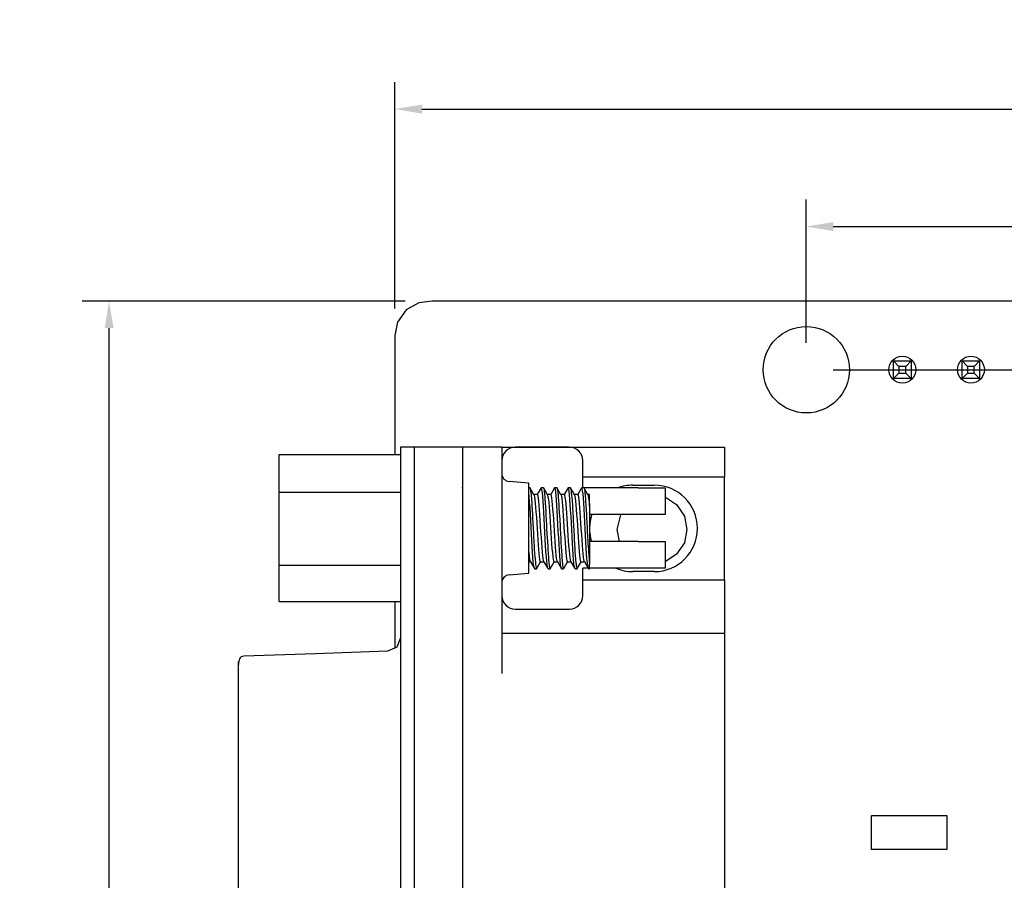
# Model space of a CAD drawing. Header units: millimetres. Extents: x 274 to 694, y 677 to 971.
# Tile 6 of 22: x 349 to 385, y 856 to 888. Entities that reach past the tile are written whole.
import ezdxf

# ---------------------------------------------------------------- set-up
doc = ezdxf.new("R2010")
doc.units = ezdxf.units.MM
doc.layers.get('0').update_dxf_attribs({"linetype": 'CONTINUOUS'})
doc.layers.get('Defpoints').update_dxf_attribs({"linetype": 'CONTINUOUS'})
doc.dimstyles.get("Standard").update_dxf_attribs({"dimtxt": 2, "dimasz": 1, "dimexe": 1, "dimexo": 1, "dimgap": 1, "dimtad": 1, "dimdec": 1, "dimzin": 0, "dimdsep": 46, "dimtxsty": 'Standard', "dimcen": 1, "dimclrd": 1, "dimclre": 3, "dimclrt": 3, "dimadec": 0, "dimazin": 0, "dimtfac": 1, "dimtdec": 1, "dimtofl": 0, "dimtmove": 0, "dimatfit": 3, "dimfxl": 1, "dimtolj": 1, "dimtzin": 0, "dimarcsym": 0})

# ---------------------------------------------------------------- blocks, each defined once
blk = doc.blocks.new('*D0')
at = {"color": 3, "lineweight": -2}
for p, q in [((362.667, 876.831), (362.667, 885.217)), ((428.698, 875.454), (428.698, 885.217))]:
    blk.add_line(p, q, dxfattribs=at)
at = {"color": 1, "lineweight": -2}
blk.add_line((363.667, 884.217), (427.698, 884.217), dxfattribs=at)
at = {"color": 1}
for points in [[(363.667, 884.383), (363.667, 884.05), (362.667, 884.217)], [(427.698, 884.383), (427.698, 884.05), (428.698, 884.217)]]:
    blk.add_solid(points, dxfattribs=at)
at = {"layer": 'Defpoints', "color": 0}
for p in [(428.698, 884.217), (362.667, 875.831), (428.698, 874.454)]:
    blk.add_point(p, dxfattribs=at)
at = {"color": 3, "insert": (395.682, 886.217), "char_height": 2, "attachment_point": 5}
blk.add_mtext('\\A1;66.0', dxfattribs=at)
blk = doc.blocks.new('*D1')
at = {"color": 3, "lineweight": -2}
for p, q in [((363.049, 877.101), (351.081, 877.101)), ((363.417, 823.761), (351.081, 823.761))]:
    blk.add_line(p, q, dxfattribs=at)
at = {"color": 1, "lineweight": -2}
blk.add_line((352.081, 824.761), (352.081, 876.101), dxfattribs=at)
at = {"color": 1}
for points in [[(351.915, 876.101), (352.248, 876.101), (352.081, 877.101)], [(351.915, 824.761), (352.248, 824.761), (352.081, 823.761)]]:
    blk.add_solid(points, dxfattribs=at)
at = {"layer": 'Defpoints', "color": 0}
for p in [(352.081, 877.101), (364.049, 877.101), (364.417, 823.761)]:
    blk.add_point(p, dxfattribs=at)
at = {"color": 3, "insert": (350.081, 850.431), "char_height": 2, "attachment_point": 5, "rotation": 90}
blk.add_mtext('\\A1;53.3', dxfattribs=at)
blk = doc.blocks.new('*D3')
at = {"color": 3, "lineweight": -2}
for p, q in [((377.907, 875.561), (377.907, 880.866)), ((428.707, 860.321), (428.707, 880.866))]:
    blk.add_line(p, q, dxfattribs=at)
at = {"color": 1, "lineweight": -2}
blk.add_line((378.907, 879.866), (427.707, 879.866), dxfattribs=at)
at = {"color": 1}
for points in [[(378.907, 880.032), (378.907, 879.699), (377.907, 879.866)], [(427.707, 880.032), (427.707, 879.699), (428.707, 879.866)]]:
    blk.add_solid(points, dxfattribs=at)
at = {"layer": 'Defpoints', "color": 0}
for p in [(428.707, 879.866), (377.907, 874.561), (428.707, 859.321)]:
    blk.add_point(p, dxfattribs=at)
at = {"color": 3, "insert": (403.307, 881.866), "char_height": 2, "attachment_point": 5}
blk.add_mtext('\\A1;50.8', dxfattribs=at)
blk = doc.blocks.new('*D5')
at = {"color": 3, "lineweight": -2}
for p, q in [((378.907, 874.561), (444.353, 874.561)), ((429.707, 831.381), (444.353, 831.381))]:
    blk.add_line(p, q, dxfattribs=at)
at = {"color": 1, "lineweight": -2}
blk.add_line((443.353, 832.381), (443.353, 873.561), dxfattribs=at)
at = {"color": 1}
for points in [[(443.186, 873.561), (443.519, 873.561), (443.353, 874.561)], [(443.186, 832.381), (443.519, 832.381), (443.353, 831.381)]]:
    blk.add_solid(points, dxfattribs=at)
at = {"layer": 'Defpoints', "color": 0}
for p in [(377.907, 874.561), (443.353, 874.561), (428.707, 831.381)]:
    blk.add_point(p, dxfattribs=at)
at = {"color": 3, "insert": (441.353, 852.971), "char_height": 2, "attachment_point": 5, "rotation": 90}
blk.add_mtext('\\A1;43.2', dxfattribs=at)

msp = doc.modelspace()

# ---------------------------------------------------------------- linework, layer by layer
at = {"linetype": 'Continuous'}
for p, q in [((363.558, 877.043), (363.086, 876.774)), ((364.049, 877.101), (363.558, 877.043)), ((365.958, 877.101), (364.049, 877.101)), ((369.775, 877.101), (365.958, 877.101)), ((377.409, 877.101), (369.775, 877.101)), ((392.677, 877.101), (377.409, 877.101)), ((363.086, 876.774), (362.768, 876.327)), ((362.768, 876.327), (362.667, 875.831)), ((362.667, 875.831), (362.667, 871.423)), ((381.138, 874.886), (381.788, 874.886)), ((381.138, 874.236), (381.138, 874.886)), ((381.338, 874.686), (381.138, 874.886)), ((381.588, 874.686), (381.338, 874.686)), ((381.338, 874.686), (381.338, 874.436)), ((381.588, 874.686), (381.788, 874.886)), ((381.588, 874.436), (381.588, 874.686)), ((381.788, 874.886), (381.788, 874.236)), ((383.678, 874.886), (384.328, 874.886)), ((383.678, 874.236), (383.678, 874.886)), ((383.678, 874.886), (383.878, 874.686)), ((384.128, 874.686), (383.878, 874.686)), ((383.878, 874.686), (383.878, 874.436)), ((384.128, 874.686), (384.328, 874.886)), ((384.128, 874.436), (384.128, 874.686)), ((384.328, 874.886), (384.328, 874.236)), ((381.138, 874.236), (381.338, 874.436)), ((381.788, 874.236), (381.138, 874.236)), ((381.338, 874.436), (381.588, 874.436)), ((381.788, 874.236), (381.588, 874.436)), ((383.678, 874.236), (383.878, 874.436)), ((384.328, 874.236), (383.678, 874.236)), ((383.878, 874.436), (384.128, 874.436)), ((384.128, 874.436), (384.328, 874.236)), ((362.877, 871.693), (362.877, 871.541)), ((363.377, 871.693), (362.877, 871.693)), ((363.377, 871.693), (363.377, 871.541)), ((363.377, 871.693), (363.377, 871.541)), ((365.177, 871.693), (363.377, 871.693)), ((365.177, 871.693), (365.177, 871.541)), ((366.627, 871.693), (365.177, 871.693)), ((366.627, 871.693), (366.627, 863.303)), ((366.627, 871.693), (374.877, 871.693)), ((369.127, 871.69), (367.127, 871.69)), ((374.877, 871.693), (374.877, 870.582)), ((358.377, 871.423), (362.877, 871.423)), ((358.377, 870.809), (358.377, 871.423)), ((362.877, 871.541), (362.877, 871.108)), ((363.377, 871.541), (363.377, 871.108)), ((363.377, 871.541), (363.377, 871.108)), ((365.177, 871.541), (365.177, 871.108)), ((362.877, 871.108), (362.877, 870.459)), ((363.377, 871.108), (363.377, 870.459)), ((363.377, 871.108), (363.377, 870.459)), ((365.177, 871.108), (365.177, 870.459)), ((369.627, 870.19), (369.627, 871.19)), ((358.377, 870.027), (358.377, 870.809)), ((374.877, 870.582), (369.627, 870.582)), ((374.877, 866.782), (374.877, 870.582)), ((362.877, 870.459), (362.877, 869.693)), ((363.377, 870.459), (363.377, 869.693)), ((363.377, 870.459), (363.377, 869.693)), ((365.177, 870.459), (365.177, 869.693)), ((367.627, 870.353), (366.901, 870.416)), ((367.627, 870.226), (367.627, 870.353)), ((367.627, 869.866), (367.627, 870.226)), ((371.477, 870.282), (372.277, 870.282)), ((358.377, 870.027), (362.877, 870.027)), ((358.377, 868.838), (358.377, 870.027)), ((365.177, 870.174), (365.165, 870.195)), ((367.664, 870.19), (367.627, 870.19)), ((367.646, 869.841), (367.627, 870.028)), ((367.627, 869.327), (367.627, 869.866)), ((367.742, 870.061), (367.666, 870.193)), ((367.672, 870.179), (367.683, 870.149)), ((367.683, 870.149), (367.689, 870.114)), ((367.689, 870.114), (367.696, 870.07)), ((367.696, 870.07), (367.709, 869.951)), ((367.709, 869.951), (367.716, 869.877)), ((367.716, 869.877), (367.723, 869.796)), ((367.819, 869.93), (367.742, 870.061)), ((367.946, 869.94), (367.808, 869.94)), ((367.818, 869.928), (367.826, 869.908)), ((367.826, 869.908), (367.84, 869.845)), ((368.083, 870.185), (367.942, 869.94)), ((367.972, 869.874), (367.946, 869.939)), ((367.985, 869.792), (367.972, 869.874)), ((368.103, 870.172), (368.082, 870.178)), ((368.164, 870.19), (368.09, 870.19)), ((368.116, 870.11), (368.103, 870.172)), ((368.13, 870.011), (368.116, 870.11)), ((368.143, 869.87), (368.13, 870.011)), ((368.156, 869.7), (368.143, 869.87)), ((368.164, 870.187), (368.167, 870.19)), ((368.242, 870.062), (368.166, 870.193)), ((368.167, 870.19), (368.173, 870.18)), ((368.173, 870.18), (368.18, 870.16)), ((368.18, 870.16), (368.193, 870.088)), ((368.193, 870.088), (368.2, 870.037)), ((368.2, 870.037), (368.207, 869.977)), ((368.207, 869.977), (368.22, 869.829)), ((368.319, 869.93), (368.242, 870.062)), ((368.446, 869.94), (368.308, 869.94)), ((368.317, 869.928), (368.324, 869.917)), ((368.324, 869.917), (368.337, 869.858)), ((368.337, 869.858), (368.351, 869.767)), ((368.584, 870.186), (368.442, 869.94)), ((368.469, 869.886), (368.446, 869.937)), ((368.483, 869.807), (368.469, 869.886)), ((368.587, 870.189), (368.583, 870.18)), ((368.664, 870.19), (368.59, 870.19)), ((368.614, 870.127), (368.59, 870.186)), ((368.627, 870.032), (368.614, 870.127)), ((368.64, 869.902), (368.627, 870.032)), ((368.654, 869.733), (368.64, 869.902)), ((368.664, 870.19), (368.664, 870.19)), ((368.664, 870.19), (368.677, 870.169)), ((368.742, 870.062), (368.666, 870.193)), ((368.677, 870.169), (368.684, 870.142)), ((368.684, 870.142), (368.691, 870.106)), ((368.691, 870.106), (368.704, 870.002)), ((368.704, 870.002), (368.711, 869.935)), ((368.711, 869.935), (368.718, 869.861)), ((368.718, 869.861), (368.731, 869.686)), ((368.818, 869.931), (368.742, 870.062)), ((368.946, 869.94), (368.808, 869.94)), ((368.817, 869.929), (368.822, 869.923)), ((368.822, 869.923), (368.835, 869.871)), ((368.835, 869.871), (368.849, 869.784)), ((369.084, 870.186), (368.942, 869.94)), ((368.967, 869.896), (368.946, 869.936)), ((368.98, 869.824), (368.967, 869.896)), ((369.164, 870.19), (369.09, 870.19)), ((369.111, 870.139), (369.09, 870.185)), ((369.124, 870.055), (369.111, 870.139)), ((369.138, 869.929), (369.124, 870.055)), ((369.151, 869.771), (369.138, 869.929)), ((369.164, 870.189), (369.168, 870.188)), ((369.241, 870.063), (369.165, 870.194)), ((369.171, 870.183), (369.175, 870.177)), ((369.175, 870.177), (369.188, 870.121)), ((369.188, 870.121), (369.195, 870.077)), ((369.195, 870.077), (369.202, 870.025)), ((369.202, 870.025), (369.215, 869.891)), ((369.215, 869.891), (369.222, 869.81)), ((369.318, 869.932), (369.241, 870.063)), ((369.446, 869.94), (369.308, 869.94)), ((369.317, 869.931), (369.319, 869.929)), ((369.319, 869.929), (369.333, 869.882)), ((369.333, 869.882), (369.346, 869.802)), ((369.584, 870.185), (369.442, 869.94)), ((369.465, 869.906), (369.446, 869.936)), ((369.478, 869.838), (369.465, 869.906)), ((369.664, 870.19), (369.59, 870.19)), ((369.608, 870.152), (369.59, 870.185)), ((369.622, 870.073), (369.608, 870.152)), ((369.635, 869.958), (369.622, 870.073)), ((369.649, 869.802), (369.635, 869.958)), ((369.664, 870.185), (369.665, 870.185)), ((369.741, 870.063), (369.665, 870.195)), ((371.677, 870.184), (369.671, 870.184)), ((369.671, 870.183), (369.672, 870.182)), ((369.672, 870.182), (369.679, 870.164)), ((369.679, 870.164), (369.686, 870.135)), ((369.686, 870.135), (369.699, 870.047)), ((369.699, 870.047), (369.706, 869.987)), ((369.706, 869.987), (369.712, 869.92)), ((369.712, 869.92), (369.726, 869.758)), ((369.817, 869.932), (369.741, 870.063)), ((369.877, 869.94), (369.808, 869.94)), ((369.816, 869.933), (369.817, 869.933)), ((369.817, 869.933), (369.83, 869.893)), ((369.83, 869.893), (369.844, 869.817)), ((369.877, 869.825), (369.877, 869.94)), ((371.677, 870.184), (372.177, 870.184)), ((372.177, 870.184), (372.543, 870.184)), ((372.543, 870.184), (372.677, 870.184)), ((372.677, 870.184), (372.677, 869.193)), ((362.877, 869.693), (362.877, 842.612)), ((363.377, 869.693), (363.377, 842.612)), ((363.377, 869.693), (363.377, 842.612)), ((365.177, 869.693), (365.177, 842.612)), ((367.659, 869.66), (367.646, 869.841)), ((367.673, 869.457), (367.659, 869.66)), ((367.723, 869.796), (367.736, 869.61)), ((367.736, 869.61), (367.743, 869.505)), ((367.743, 869.505), (367.75, 869.398)), ((367.84, 869.845), (367.853, 869.747)), ((367.853, 869.747), (367.866, 869.621)), ((367.866, 869.621), (367.88, 869.465)), ((367.999, 869.675), (367.985, 869.792)), ((368.012, 869.533), (367.999, 869.675)), ((368.026, 869.363), (368.012, 869.533)), ((368.17, 869.496), (368.156, 869.7)), ((368.183, 869.275), (368.17, 869.496)), ((368.22, 869.829), (368.227, 869.741)), ((368.227, 869.741), (368.234, 869.649)), ((368.234, 869.649), (368.247, 869.441)), ((368.351, 869.767), (368.364, 869.643)), ((368.364, 869.643), (368.378, 869.496)), ((368.378, 869.496), (368.391, 869.321)), ((368.496, 869.698), (368.483, 869.807)), ((368.51, 869.558), (368.496, 869.698)), ((368.523, 869.396), (368.51, 869.558)), ((368.667, 869.54), (368.654, 869.733)), ((368.681, 869.317), (368.667, 869.54)), ((368.731, 869.686), (368.738, 869.587)), ((368.738, 869.587), (368.745, 869.484)), ((368.849, 869.784), (368.862, 869.668)), ((368.862, 869.668), (368.875, 869.521)), ((368.875, 869.521), (368.889, 869.355)), ((368.994, 869.718), (368.98, 869.824)), ((369.007, 869.586), (368.994, 869.718)), ((369.021, 869.424), (369.007, 869.586)), ((369.165, 869.578), (369.151, 869.771)), ((369.178, 869.365), (369.165, 869.578)), ((369.222, 869.81), (369.229, 869.723)), ((369.229, 869.723), (369.242, 869.525)), ((369.242, 869.525), (369.249, 869.415)), ((369.346, 869.802), (369.36, 869.689)), ((369.36, 869.689), (369.373, 869.55)), ((369.373, 869.55), (369.387, 869.383)), ((369.492, 869.74), (369.478, 869.838)), ((369.505, 869.609), (369.492, 869.74)), ((369.518, 869.455), (369.505, 869.609)), ((369.662, 869.62), (369.649, 869.802)), ((369.676, 869.406), (369.662, 869.62)), ((369.726, 869.758), (369.733, 869.664)), ((369.733, 869.664), (369.739, 869.566)), ((369.739, 869.566), (369.753, 869.349)), ((369.844, 869.817), (369.857, 869.712)), ((369.857, 869.712), (369.871, 869.574)), ((369.871, 869.574), (369.877, 869.502)), ((369.877, 869.502), (369.877, 869.825)), ((369.877, 869.502), (369.877, 869.19)), ((372.681, 869.839), (372.692, 869.837)), ((372.692, 869.837), (373.103, 869.562)), ((373.103, 869.562), (373.39, 869.135)), ((367.627, 868.69), (367.627, 869.327)), ((367.686, 869.226), (367.673, 869.457)), ((367.699, 868.986), (367.686, 869.226)), ((367.75, 869.398), (367.763, 869.166)), ((367.763, 869.166), (367.77, 869.042)), ((367.88, 869.465), (367.893, 869.292)), ((367.893, 869.292), (367.907, 869.096)), ((368.039, 869.179), (368.026, 869.363)), ((368.053, 868.976), (368.039, 869.179)), ((368.197, 869.031), (368.183, 869.275)), ((368.247, 869.441), (368.254, 869.327)), ((368.254, 869.327), (368.261, 869.212)), ((368.261, 869.212), (368.274, 868.968)), ((368.391, 869.321), (368.405, 869.133)), ((368.405, 869.133), (368.418, 868.927)), ((368.537, 869.21), (368.523, 869.396)), ((368.55, 869.014), (368.537, 869.21)), ((368.694, 869.083), (368.681, 869.317)), ((368.745, 869.484), (368.758, 869.258)), ((368.758, 869.258), (368.765, 869.137)), ((368.765, 869.137), (368.771, 869.017)), ((368.889, 869.355), (368.902, 869.164)), ((368.902, 869.164), (368.916, 868.966)), ((369.034, 869.246), (369.021, 869.424)), ((369.048, 869.046), (369.034, 869.246)), ((369.192, 869.127), (369.178, 869.365)), ((369.205, 868.883), (369.192, 869.127)), ((369.249, 869.415), (369.255, 869.304)), ((369.255, 869.304), (369.269, 869.065)), ((369.387, 869.383), (369.4, 869.2)), ((369.4, 869.2), (369.413, 868.998)), ((369.532, 869.275), (369.518, 869.455)), ((369.545, 869.084), (369.532, 869.275)), ((369.689, 869.177), (369.676, 869.406)), ((369.703, 868.928), (369.689, 869.177)), ((369.753, 869.349), (369.76, 869.231)), ((369.76, 869.231), (369.766, 869.113)), ((371.677, 869.193), (369.877, 869.193)), ((369.877, 869.19), (369.877, 868.999)), ((370.896, 868.642), (371.031, 869.19)), ((371.881, 869.193), (371.677, 869.193)), ((372.077, 869.193), (371.881, 869.193)), ((372.207, 869.193), (372.077, 869.193)), ((372.458, 869.193), (372.207, 869.193)), ((372.621, 869.193), (372.458, 869.193)), ((372.677, 869.193), (372.621, 869.193)), ((373.39, 869.135), (373.487, 868.642)), ((358.377, 867.324), (358.377, 868.838)), ((367.713, 868.731), (367.699, 868.986)), ((367.77, 869.042), (367.777, 868.92)), ((367.777, 868.92), (367.79, 868.667)), ((367.907, 869.096), (367.92, 868.894)), ((367.92, 868.894), (367.934, 868.681)), ((368.066, 868.77), (368.053, 868.976)), ((368.079, 868.556), (368.066, 868.77)), ((368.21, 868.784), (368.197, 869.031)), ((368.224, 868.528), (368.21, 868.784)), ((368.274, 868.968), (368.281, 868.841)), ((368.281, 868.841), (368.288, 868.717)), ((368.418, 868.927), (368.431, 868.72)), ((368.564, 868.803), (368.55, 869.014)), ((368.577, 868.595), (368.564, 868.803)), ((368.708, 868.83), (368.694, 869.083)), ((368.721, 868.581), (368.708, 868.83)), ((368.771, 869.017), (368.785, 868.766)), ((368.785, 868.766), (368.792, 868.637)), ((368.916, 868.966), (368.929, 868.754)), ((369.061, 868.843), (369.048, 869.046)), ((369.075, 868.629), (369.061, 868.843)), ((369.219, 868.627), (369.205, 868.883)), ((369.269, 869.065), (369.276, 868.939)), ((369.276, 868.939), (369.282, 868.816)), ((369.282, 868.816), (369.296, 868.563)), ((369.413, 868.998), (369.427, 868.793)), ((369.427, 868.793), (369.44, 868.579)), ((369.559, 868.876), (369.545, 869.084)), ((369.572, 868.668), (369.559, 868.876)), ((369.716, 868.68), (369.703, 868.928)), ((369.766, 869.113), (369.78, 868.865)), ((369.78, 868.865), (369.787, 868.736)), ((369.877, 868.999), (369.877, 868.79)), ((369.877, 868.79), (369.877, 868.574)), ((367.627, 868.054), (367.627, 868.69)), ((367.726, 868.482), (367.713, 868.731)), ((367.74, 868.232), (367.726, 868.482)), ((367.79, 868.667), (367.797, 868.538)), ((367.797, 868.538), (367.804, 868.415)), ((367.804, 868.415), (367.817, 868.171)), ((367.934, 868.681), (367.947, 868.474)), ((367.947, 868.474), (367.961, 868.267)), ((368.093, 868.352), (368.079, 868.556)), ((368.237, 868.283), (368.224, 868.528)), ((368.288, 868.717), (368.301, 868.464)), ((368.301, 868.464), (368.308, 868.338)), ((368.431, 868.72), (368.445, 868.507)), ((368.445, 868.507), (368.458, 868.304)), ((368.591, 868.384), (368.577, 868.595)), ((368.735, 868.327), (368.721, 868.581)), ((368.792, 868.637), (368.798, 868.513)), ((368.798, 868.513), (368.812, 868.265)), ((368.929, 868.754), (368.943, 868.546)), ((368.943, 868.546), (368.956, 868.336)), ((369.088, 868.423), (369.075, 868.629)), ((369.102, 868.218), (369.088, 868.423)), ((369.232, 868.379), (369.219, 868.627)), ((369.296, 868.563), (369.303, 868.435)), ((369.303, 868.435), (369.309, 868.313)), ((369.44, 868.579), (369.454, 868.374)), ((369.586, 868.455), (369.572, 868.668)), ((369.599, 868.255), (369.586, 868.455)), ((369.729, 868.424), (369.716, 868.68)), ((369.743, 868.183), (369.729, 868.424)), ((369.787, 868.736), (369.793, 868.612)), ((369.793, 868.612), (369.807, 868.361)), ((369.877, 868.574), (369.877, 868.351)), ((370.983, 868.2), (370.896, 868.642)), ((373.487, 868.642), (373.39, 868.15)), ((367.627, 867.515), (367.627, 868.054)), ((367.753, 868.002), (367.74, 868.232)), ((367.817, 868.171), (367.824, 868.052)), ((367.824, 868.052), (367.83, 867.942)), ((367.961, 868.267), (367.974, 868.078)), ((367.974, 868.078), (367.988, 867.901)), ((368.106, 868.152), (368.093, 868.352)), ((368.12, 867.972), (368.106, 868.152)), ((368.251, 868.043), (368.237, 868.283)), ((368.264, 867.827), (368.251, 868.043)), ((368.308, 868.338), (368.314, 868.218)), ((368.314, 868.218), (368.328, 867.985)), ((368.458, 868.304), (368.472, 868.107)), ((368.472, 868.107), (368.485, 867.932)), ((368.604, 868.187), (368.591, 868.384)), ((368.617, 868), (368.604, 868.187)), ((368.748, 868.091), (368.735, 868.327)), ((368.762, 867.865), (368.748, 868.091)), ((368.812, 868.265), (368.819, 868.143)), ((368.819, 868.143), (368.825, 868.03)), ((368.825, 868.03), (368.839, 867.813)), ((368.956, 868.336), (368.969, 868.142)), ((368.969, 868.142), (368.983, 867.959)), ((369.115, 868.033), (369.102, 868.218)), ((369.129, 867.861), (369.115, 868.033)), ((369.245, 868.133), (369.232, 868.379)), ((369.259, 867.91), (369.245, 868.133)), ((369.309, 868.313), (369.323, 868.074)), ((369.323, 868.074), (369.329, 867.959)), ((369.454, 868.374), (369.467, 868.172)), ((369.467, 868.172), (369.481, 867.991)), ((369.613, 868.061), (369.599, 868.255)), ((369.626, 867.891), (369.613, 868.061)), ((369.756, 867.95), (369.743, 868.183)), ((369.807, 868.361), (369.813, 868.237)), ((369.813, 868.237), (369.82, 868.12)), ((369.82, 868.12), (369.833, 867.895)), ((369.877, 868.351), (369.877, 868.132)), ((371.677, 868.202), (369.877, 868.202)), ((369.877, 868.132), (369.877, 867.919)), ((371.677, 868.202), (371.881, 868.202)), ((371.881, 868.202), (372.077, 868.202)), ((372.077, 868.202), (372.358, 868.202)), ((372.358, 868.202), (372.562, 868.202)), ((372.562, 868.202), (372.666, 868.202)), ((372.666, 868.202), (372.677, 868.202)), ((372.677, 868.202), (372.677, 867.211)), ((373.39, 868.15), (373.103, 867.722)), ((367.649, 867.651), (367.627, 867.882)), ((367.767, 867.784), (367.753, 868.002)), ((367.78, 867.599), (367.767, 867.784)), ((367.83, 867.942), (367.844, 867.734)), ((367.844, 867.734), (367.851, 867.638)), ((367.988, 867.901), (368.001, 867.751)), ((368.001, 867.751), (368.015, 867.624)), ((368.133, 867.808), (368.12, 867.972)), ((368.147, 867.673), (368.133, 867.808)), ((368.16, 867.564), (368.147, 867.673)), ((368.278, 867.631), (368.264, 867.827)), ((368.328, 867.985), (368.335, 867.874)), ((368.335, 867.874), (368.341, 867.773)), ((368.341, 867.773), (368.355, 867.586)), ((368.485, 867.932), (368.499, 867.773)), ((368.499, 867.773), (368.512, 867.645)), ((368.631, 867.836), (368.617, 868)), ((368.644, 867.693), (368.631, 867.836)), ((368.658, 867.582), (368.644, 867.693)), ((368.775, 867.669), (368.762, 867.865)), ((368.788, 867.497), (368.775, 867.669)), ((368.839, 867.813), (368.846, 867.711)), ((368.846, 867.711), (368.852, 867.621)), ((368.983, 867.959), (368.996, 867.801)), ((368.996, 867.801), (369.01, 867.664)), ((369.01, 867.664), (369.023, 867.56)), ((369.142, 867.717), (369.129, 867.861)), ((369.156, 867.598), (369.142, 867.717)), ((369.272, 867.703), (369.259, 867.91)), ((369.286, 867.53), (369.272, 867.703)), ((369.329, 867.959), (369.336, 867.853)), ((369.336, 867.853), (369.35, 867.656)), ((369.481, 867.991), (369.494, 867.824)), ((369.494, 867.824), (369.507, 867.687)), ((369.507, 867.687), (369.521, 867.574)), ((369.64, 867.739), (369.626, 867.891)), ((369.653, 867.618), (369.64, 867.739)), ((369.77, 867.744), (369.756, 867.95)), ((369.783, 867.559), (369.77, 867.744)), ((369.833, 867.895), (369.84, 867.789)), ((369.84, 867.789), (369.847, 867.692)), ((369.847, 867.692), (369.86, 867.518)), ((369.877, 867.919), (369.877, 867.723)), ((369.877, 867.723), (369.877, 867.544)), ((373.103, 867.722), (372.681, 867.445)), ((358.377, 867.324), (362.877, 867.324)), ((358.377, 866.729), (358.377, 867.324)), ((367.627, 867.154), (367.627, 867.515)), ((367.627, 867.44), (367.696, 867.44)), ((367.662, 867.55), (367.649, 867.651)), ((367.676, 867.479), (367.662, 867.55)), ((367.687, 867.451), (367.676, 867.479)), ((367.686, 867.45), (367.76, 867.323)), ((367.76, 867.323), (367.833, 867.196)), ((367.794, 867.439), (367.78, 867.599)), ((367.807, 867.32), (367.794, 867.439)), ((367.821, 867.236), (367.807, 867.32)), ((367.851, 867.638), (367.857, 867.553)), ((367.857, 867.553), (367.871, 867.405)), ((367.871, 867.405), (367.878, 867.343)), ((367.878, 867.343), (367.884, 867.293)), ((367.915, 867.186), (368.063, 867.44)), ((368.015, 867.624), (368.028, 867.531)), ((368.028, 867.531), (368.041, 867.468)), ((368.041, 867.468), (368.058, 867.444)), ((368.058, 867.44), (368.196, 867.44)), ((368.173, 867.49), (368.16, 867.564)), ((368.187, 867.448), (368.173, 867.49)), ((368.187, 867.448), (368.261, 867.321)), ((368.188, 867.448), (368.187, 867.448)), ((368.261, 867.321), (368.334, 867.194)), ((368.291, 867.47), (368.278, 867.631)), ((368.304, 867.339), (368.291, 867.47)), ((368.318, 867.25), (368.304, 867.339)), ((368.355, 867.586), (368.362, 867.503)), ((368.362, 867.503), (368.368, 867.431)), ((368.368, 867.431), (368.382, 867.312)), ((368.382, 867.312), (368.389, 867.266)), ((368.415, 867.186), (368.563, 867.44)), ((368.512, 867.645), (368.526, 867.544)), ((368.526, 867.544), (368.539, 867.477)), ((368.539, 867.477), (368.558, 867.445)), ((368.558, 867.44), (368.696, 867.44)), ((368.671, 867.5), (368.658, 867.582)), ((368.685, 867.453), (368.671, 867.5)), ((368.686, 867.451), (368.685, 867.453)), ((368.686, 867.451), (368.759, 867.323)), ((368.759, 867.323), (368.833, 867.196)), ((368.802, 867.363), (368.788, 867.497)), ((368.815, 867.263), (368.802, 867.363)), ((368.852, 867.621), (368.866, 867.459)), ((368.866, 867.459), (368.872, 867.39)), ((368.872, 867.39), (368.879, 867.333)), ((368.879, 867.333), (368.892, 867.245)), ((368.92, 867.195), (369.063, 867.44)), ((369.023, 867.56), (369.037, 867.485)), ((369.037, 867.485), (369.058, 867.445)), ((369.058, 867.44), (369.196, 867.44)), ((369.169, 867.512), (369.156, 867.598)), ((369.182, 867.458), (369.169, 867.512)), ((369.188, 867.451), (369.182, 867.458)), ((369.187, 867.449), (369.261, 867.321)), ((369.261, 867.321), (369.334, 867.194)), ((369.299, 867.385), (369.286, 867.53)), ((369.312, 867.28), (369.299, 867.385)), ((369.35, 867.656), (369.356, 867.566)), ((369.356, 867.566), (369.363, 867.488)), ((369.363, 867.488), (369.376, 867.354)), ((369.376, 867.354), (369.383, 867.301)), ((369.383, 867.301), (369.39, 867.259)), ((369.42, 867.195), (369.563, 867.44)), ((369.521, 867.574), (369.534, 867.496)), ((369.534, 867.496), (369.558, 867.443)), ((369.558, 867.44), (369.696, 867.44)), ((369.667, 867.524), (369.653, 867.618)), ((369.68, 867.465), (369.667, 867.524)), ((369.687, 867.453), (369.68, 867.465)), ((369.686, 867.45), (369.759, 867.323)), ((369.759, 867.323), (369.833, 867.196)), ((369.796, 867.412), (369.783, 867.559)), ((369.81, 867.297), (369.796, 867.412)), ((369.86, 867.518), (369.867, 867.442)), ((369.867, 867.442), (369.872, 867.393)), ((369.872, 867.393), (369.877, 867.349)), ((369.877, 867.544), (369.877, 867.349)), ((369.877, 867.23), (369.877, 867.349)), ((366.901, 866.964), (367.627, 867.028)), ((367.627, 867.028), (367.627, 867.154)), ((367.834, 867.195), (367.821, 867.236)), ((367.84, 867.196), (367.834, 867.195)), ((367.84, 867.19), (367.914, 867.19)), ((367.884, 867.293), (367.898, 867.221)), ((367.898, 867.221), (367.905, 867.201)), ((367.905, 867.201), (367.914, 867.194)), ((367.918, 867.197), (367.921, 867.2)), ((368.331, 867.2), (368.318, 867.25)), ((368.333, 867.198), (368.331, 867.2)), ((368.34, 867.19), (368.414, 867.19)), ((368.389, 867.266), (368.395, 867.232)), ((368.395, 867.232), (368.414, 867.191)), ((368.415, 867.191), (368.421, 867.197)), ((368.415, 867.191), (368.415, 867.191)), ((368.829, 867.206), (368.815, 867.263)), ((368.832, 867.202), (368.829, 867.206)), ((368.84, 867.19), (368.914, 867.19)), ((368.892, 867.245), (368.899, 867.216)), ((368.899, 867.216), (368.914, 867.195)), ((369.326, 867.214), (369.312, 867.28)), ((369.333, 867.201), (369.326, 867.214)), ((369.34, 867.19), (369.414, 867.19)), ((369.39, 867.259), (369.403, 867.204)), ((369.403, 867.204), (369.414, 867.192)), ((369.825, 867.211), (369.627, 867.211)), ((369.627, 866.19), (369.627, 867.211)), ((369.823, 867.224), (369.81, 867.297)), ((369.832, 867.203), (369.823, 867.224)), ((369.84, 867.194), (369.837, 867.192)), ((369.837, 867.192), (369.837, 867.192)), ((369.84, 867.19), (369.877, 867.19)), ((369.877, 867.19), (369.877, 867.23)), ((371.677, 867.211), (369.877, 867.211)), ((372.277, 867.082), (371.477, 867.082)), ((372.177, 867.211), (371.677, 867.211)), ((372.543, 867.211), (372.177, 867.211)), ((372.677, 867.211), (372.543, 867.211)), ((358.377, 865.973), (358.377, 866.729)), ((369.627, 866.782), (374.877, 866.782)), ((374.877, 866.782), (374.877, 864.803)), ((358.377, 865.973), (362.877, 865.973)), ((362.667, 865.973), (362.667, 864.238)), ((367.127, 865.69), (369.127, 865.69)), ((366.627, 864.803), (374.877, 864.803)), ((374.877, 864.803), (374.877, 864.796)), ((374.877, 864.796), (374.877, 864.706)), ((362.877, 864.632), (362.736, 864.285)), ((374.877, 864.706), (374.877, 864.36)), ((359.732, 864.041), (357.07, 863.948)), ((362.394, 864.134), (359.732, 864.041)), ((362.736, 864.285), (362.393, 864.134)), ((374.877, 864.36), (374.877, 863.825)), ((356.877, 863.71), (356.877, 863.748)), ((356.877, 863.748), (356.877, 863.74)), ((356.877, 863.74), (356.877, 863.73)), ((356.877, 863.73), (356.877, 863.723)), ((356.877, 863.723), (356.877, 863.719)), ((356.877, 863.719), (356.877, 863.717)), ((356.877, 863.717), (356.877, 863.716)), ((356.877, 863.716), (356.877, 863.715)), ((356.877, 863.715), (356.877, 863.715)), ((356.877, 863.715), (356.877, 863.715)), ((356.877, 863.715), (356.877, 863.715)), ((356.877, 863.715), (356.877, 863.714)), ((356.877, 863.714), (356.877, 863.714)), ((356.877, 863.714), (356.877, 863.649)), ((356.877, 863.602), (356.877, 863.71)), ((356.879, 863.699), (356.877, 863.641)), ((356.886, 863.753), (356.879, 863.699)), ((356.898, 863.804), (356.886, 863.753)), ((356.916, 863.85), (356.898, 863.804)), ((356.941, 863.89), (356.916, 863.85)), ((356.973, 863.92), (356.941, 863.89)), ((357.017, 863.94), (356.973, 863.92)), ((357.07, 863.948), (357.017, 863.94)), ((374.877, 863.825), (374.877, 863.064)), ((356.877, 863.429), (356.877, 863.602)), ((356.877, 863.2), (356.877, 863.429)), ((356.877, 862.927), (356.877, 863.2)), ((356.877, 862.624), (356.877, 862.927)), ((374.877, 863.064), (374.877, 862.324)), ((356.877, 861.986), (356.877, 862.624)), ((374.877, 862.324), (374.877, 861.584)), ((356.877, 861.345), (356.877, 861.986)), ((374.877, 861.584), (374.877, 860.844)), ((356.877, 851.102), (356.877, 861.345)), ((374.877, 860.844), (374.877, 849.003)), ((380.32, 857.492), (380.32, 858.051)), ((380.32, 858.051), (381.884, 858.051)), ((381.884, 858.051), (383.114, 858.051)), ((383.114, 858.051), (383.114, 857.339)), ((380.32, 856.781), (380.32, 857.492)), ((383.114, 857.339), (383.114, 856.781)), ((381.549, 856.781), (380.32, 856.781)), ((383.114, 856.781), (381.549, 856.781))]:
    msp.add_line(p, q, dxfattribs=at)
for centre, radius in [((377.907, 874.561), 1.6), ((381.463, 874.561), 0.5), ((384.003, 874.561), 0.5)]:
    msp.add_circle(centre, radius, dxfattribs=at)
for centre, radius, start, end in [((367.127, 871.19), 0.5, 90, 180), ((369.127, 871.19), 0.5, 0, 90), ((366.927, 870.715), 0.3, 180, 265), ((371.477, 868.682), 1.6, 90, 110.2219), ((372.277, 868.682), 1.6, 270, 90), ((371.477, 868.682), 1.6, 161.3981, 197.4797), ((366.927, 866.665), 0.3, 95, 180), ((371.477, 868.682), 1.6, 246.8869, 270), ((367.127, 866.19), 0.5, 180, 270), ((369.127, 866.19), 0.5, 270, 0)]:
    msp.add_arc(centre, radius, start, end, dxfattribs=at)

# ---------------------------------------------------------------- dimensions: what is measured, and where the dimension line sits
for base, p1, p2, picture, middle in [((428.698, 884.217), (362.667, 875.831), (428.698, 874.454), '*D0', (395.682, 886.217)), ((428.707, 879.866), (377.907, 874.561), (428.707, 859.321), '*D3', (403.307, 881.866))]:
    dim = msp.add_linear_dim(base=base, p1=p1, p2=p2, dimstyle='Standard')
    dim.commit()
    dim.dimension.update_dxf_attribs({"geometry": picture, "text_midpoint": middle})
for base, p1, p2, picture, middle in [((352.081, 877.101), (364.417, 823.761), (364.049, 877.101), '*D1', (350.081, 850.431)), ((443.353, 874.561), (428.707, 831.381), (377.907, 874.561), '*D5', (441.353, 852.971))]:
    dim = msp.add_linear_dim(base=base, p1=p1, p2=p2, angle=90, dimstyle='Standard')
    dim.commit()
    dim.dimension.update_dxf_attribs({"geometry": picture, "text_midpoint": middle})

doc.saveas('drawing.dxf')
